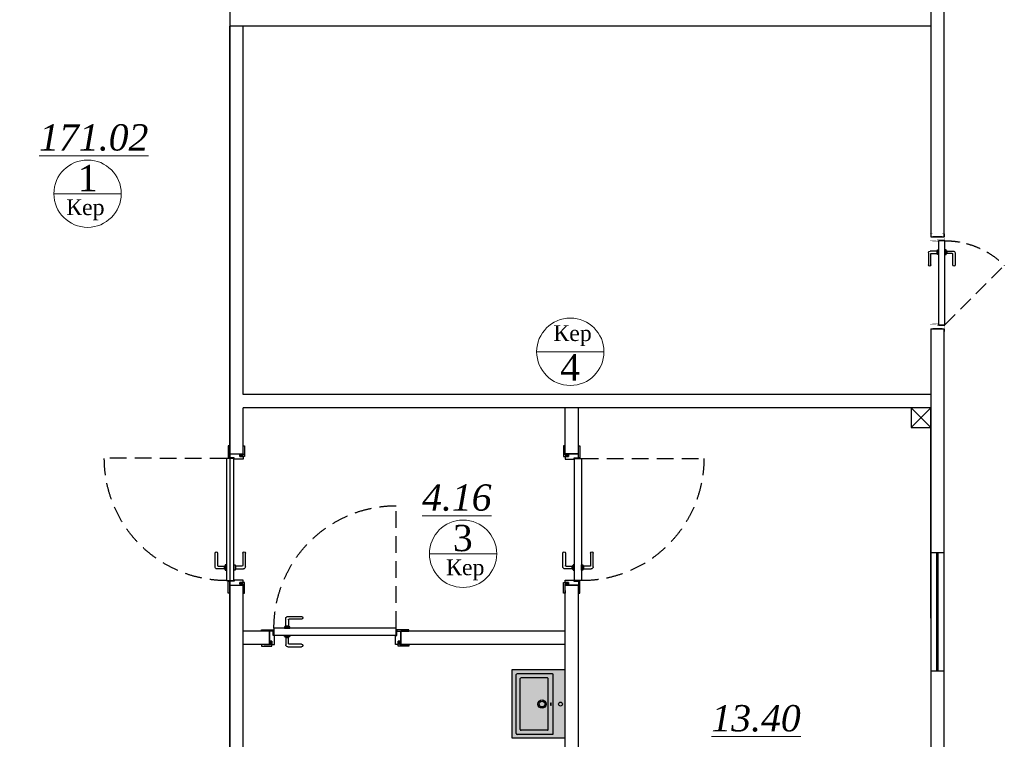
# Model space of a CAD drawing. Extents: x 4114239 to 5838486, y 780458 to 1383318.
# Tile 124 of 231: x 4345679 to 4353167, y 1151724 to 1157196. Entities that reach past the tile are written whole.
import ezdxf

# ---------------------------------------------------------------- set-up
doc = ezdxf.new("R2010")
doc.units = 0
doc.header["$MEASUREMENT"] = 0
doc.linetypes.add('Beruniy Xref$0$DASHED', pattern=[19.049999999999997, 12.7, -6.349999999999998])
doc.layers.add('.', color=7, linetype='Continuous', lineweight=15)
doc.layers.add('Стены', color=5, linetype='Continuous', lineweight=30)
doc.layers.add('сан.техника', color=146, linetype='Continuous')
doc.styles.add('TIEMS', font='times.ttf')

# ---------------------------------------------------------------- blocks, each defined once
blk = doc.blocks.new('*U1885')
at = {"color": 0, "linetype": 'Beruniy Xref$0$DASHED'}
blk.add_line((100.5000000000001, 22.5), (152.1187950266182, 74.11879502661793), dxfattribs=at)
at = {"color": 0}
for p, q in [((163.0000000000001, 31.29640494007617), (152.5000000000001, 31.29640494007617)), ((152.5000000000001, 29.29640494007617), (162.0000000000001, 29.29640494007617)), ((162.5000000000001, 28.79640494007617), (162.5000000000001, 24.09640493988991)), ((164.5000000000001, 24.09640493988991), (164.5000000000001, 29.79640494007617)), ((97.00000000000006, 20), (97.00000000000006, 11.99999897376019)), ((161.5000000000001, 22.5), (161.5000000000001, 23.5)), ((161.5000000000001, 23.5), (165.5000000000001, 23.5)), ((165.5000000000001, 22.5), (161.5000000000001, 22.5)), ((162.0000000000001, 23.59999999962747), (162.0000000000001, 23.5)), ((164.5000000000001, 24.09999999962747), (162.5000000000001, 24.09999999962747)), ((165.0000000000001, 23.5), (165.0000000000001, 23.59999999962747)), ((165.5000000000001, 23.5), (165.5000000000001, 22.5)), ((177.0000000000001, 20), (177.0000000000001, 11.99999897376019)), ((152.5000000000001, 10.20359505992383), (162.0000000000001, 10.20359505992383)), ((161.5000000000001, 17), (161.5000000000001, 16)), ((161.5000000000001, 16), (165.5000000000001, 16)), ((162.0000000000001, 15.90000000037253), (162.0000000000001, 16)), ((162.5000000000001, 10.70359505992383), (162.5000000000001, 15.40359506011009)), ((164.5000000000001, 15.40000000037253), (162.5000000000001, 15.40000000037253)), ((164.5000000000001, 15.40359506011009), (164.5000000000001, 9.703595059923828)), ((165.0000000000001, 16), (165.0000000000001, 15.90000000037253)), ((165.5000000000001, 16), (165.5000000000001, 17)), ((163.0000000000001, 8.20359505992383), (152.5000000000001, 8.20359505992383))]:
    blk.add_line(p, q, dxfattribs=at)
at = {"color": 0, "const_width": 0.2}
for points in [[(94.50000000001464, 20), (94.50000000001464, 22.49999999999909), (99.50000000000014, 22.5), (99.50000000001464, 16.00000003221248), (101.5000000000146, 16.00000003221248), (101.5000000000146, 11.50000003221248)], [(179.4999999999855, 20), (179.4999999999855, 22.49999999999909), (174.5000000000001, 22.5), (174.4999999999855, 16.00000003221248), (172.4999999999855, 16.00000003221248), (172.4999999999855, 11.50000003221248)], [(100.5000000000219, 15.00000003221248), (100.5000000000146, 9.499998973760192), (94.50000000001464, 9.499998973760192), (94.50000000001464, 11.99999897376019)], [(173.4999999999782, 15.00000003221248), (173.4999999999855, 9.499998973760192), (179.4999999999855, 9.499998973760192), (179.4999999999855, 11.99999897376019)]]:
    blk.add_lwpolyline(points, dxfattribs=at)
at = {"color": 0}
blk.add_lwpolyline([(100.5000000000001, 17), (100.5000000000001, 22.5), (173.5000000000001, 22.5), (173.5000000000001, 17), (100.5000000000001, 17)], dxfattribs=at)
at = {"color": 0, "linetype": 'Beruniy Xref$0$DASHED'}
blk.add_arc((100.5000000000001, 22.5), 73, 0, 44.99999999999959, dxfattribs=at)
at = {"color": 0}
for centre, radius, start, end in [((152.5000000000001, 30.29640494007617), 1, 90, 270), ((162.0000000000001, 28.79640494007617), 0.5, 0, 90), ((163.0000000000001, 29.79640494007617), 1.5, 0, 90), ((162.5000000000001, 23.59999999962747), 0.5, 90, 180), ((164.5000000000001, 23.59999999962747), 0.5, 0, 90), ((152.5000000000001, 9.203595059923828), 1, 90, 270), ((162.5000000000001, 15.90000000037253), 0.5, 180, 270), ((162.0000000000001, 10.70359505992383), 0.5, 270, 0), ((163.0000000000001, 9.703595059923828), 1.5, 270, 0), ((164.5000000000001, 15.90000000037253), 0.5, 270, 0)]:
    blk.add_arc(centre, radius, start, end, dxfattribs=at)
blk = doc.blocks.new('fffffffffffffffffffffffffffddddddddfz')
at = {"color": 0}
blk.add_lwpolyline([(3133299.413927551, 2648111.857663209), (3133449.413927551, 2648111.857663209), (3133449.413927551, 2647961.857663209), (3133299.413927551, 2647961.857663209)], close=True, dxfattribs=at)
for points in [[(3133449.413927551, 2648111.857663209), (3133299.413927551, 2647961.857663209)], [(3133449.413927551, 2647961.857663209), (3133299.413927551, 2648111.857663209)]]:
    blk.add_lwpolyline(points, dxfattribs=at)
blk = doc.blocks.new('fgdsgsfdgsdd')
at = {"layer": '.', "linetype": 'ByBlock', "lineweight": 25, "true_color": 0xffffff}
h = blk.add_hatch(color=7, dxfattribs=at)
h.dxf.hatch_style = 1
h.paths.add_polyline_path([(2.91038304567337e-11, 257.7809249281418), (-404.7617936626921, 257.7809249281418, 0.4142135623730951), (-406.4667290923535, 256.0759894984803), (-406.4667290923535, -256.0759894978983, 0.4142135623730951), (-404.76179366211, -257.7809249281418), (2.91038304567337e-11, -257.7809249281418)])
at = {"layer": 'сан.техника'}
for p, q in [((-97.02094852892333, 228.5547764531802), (-366.392554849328, 228.5547764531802)), ((-97.02094852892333, 228.5547764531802), (-366.392554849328, 228.5547764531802)), ((-372.3598288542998, -225.810515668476), (-372.3598288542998, 222.5875024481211)), ((-372.3598288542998, -225.810515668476), (-372.3598288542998, 222.5875024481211)), ((-341.6709911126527, -195.1216779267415), (-341.6709911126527, 191.8986647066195)), ((-341.6709911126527, -195.1216779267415), (-341.6709911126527, 191.8986647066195)), ((-135.3819957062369, 197.8659387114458), (-335.7037171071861, 197.8659387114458)), ((-135.3819957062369, 197.8659387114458), (-335.7037171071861, 197.8659387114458)), ((-129.4147217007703, -195.1216779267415), (-129.4147217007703, 191.8986647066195)), ((-129.4147217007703, -195.1216779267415), (-129.4147217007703, 191.8986647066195)), ((-91.05367452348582, -225.810515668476), (-91.05367452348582, 222.5875024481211)), ((-91.05367452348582, -225.810515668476), (-91.05367452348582, 222.5875024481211)), ((-135.3819957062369, -201.088951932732), (-335.7037171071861, -201.088951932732)), ((-135.3819957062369, -201.088951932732), (-335.7037171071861, -201.088951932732)), ((-97.02094852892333, -231.7777896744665), (-366.392554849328, -231.7777896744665)), ((-97.02094852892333, -231.7777896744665), (-366.392554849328, -231.7777896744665))]:
    blk.add_line(p, q, dxfattribs=at)
blk.add_lwpolyline([(2.91038304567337e-11, -257.7809249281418), (2.91038304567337e-11, 257.7809249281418), (-404.7617936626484, 257.7809249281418, 0.414213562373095), (-406.4667290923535, 256.075989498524), (-406.4667290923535, -256.0759894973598, 0.414213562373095), (-404.7617936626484, -257.7809249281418)], format="xyb", close=True, dxfattribs=at)
for centre, radius in [((-176.3004460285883, -1.611506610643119), 31.96753931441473), ((-176.3004460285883, -1.611506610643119), 31.96753931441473), ((-176.3004460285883, -1.611506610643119), 22.16416059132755), ((-176.3004460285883, -1.611506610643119), 22.16416059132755), ((-35.64327304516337, -1.611506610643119), 14.91818501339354), ((-35.64327304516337, -1.611506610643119), 14.91818501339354)]:
    blk.add_circle(centre, radius, dxfattribs=at)
for centre, start, end in [((-366.392554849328, 222.5875024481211), 90, 180), ((-366.392554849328, 222.5875024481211), 90, 180), ((-97.02094852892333, 222.5875024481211), 0, 90), ((-97.02094852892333, 222.5875024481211), 0, 90), ((-335.7037171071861, 191.8986647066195), 90, 180), ((-335.7037171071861, 191.8986647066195), 90, 180), ((-135.3819957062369, 191.8986647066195), 0, 90), ((-135.3819957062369, 191.8986647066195), 0, 90), ((-335.7037171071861, -195.1216779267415), 180, 270), ((-335.7037171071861, -195.1216779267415), 180, 270), ((-135.3819957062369, -195.1216779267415), 270, 0), ((-135.3819957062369, -195.1216779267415), 270, 0), ((-366.392554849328, -225.810515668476), 180, 270), ((-366.392554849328, -225.810515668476), 180, 270), ((-97.02094852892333, -225.810515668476), 270, 0), ((-97.02094852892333, -225.810515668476), 270, 0)]:
    blk.add_arc(centre, 5.967274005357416, start, end, dxfattribs=at)
at = {"layer": 'сан.техника', "extrusion": (2.667787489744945e-39, -9.699696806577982e-41, -1)}
blk.add_ellipse((-109.0664025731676, -1.600383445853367), major_axis=(8.035593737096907e-16, -10.47731392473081), ratio=0.3211678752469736, dxfattribs=at)
blk.add_ellipse((-109.0664025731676, -1.600383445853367), major_axis=(8.035593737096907e-16, -10.47731392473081), ratio=0.3211678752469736, dxfattribs=at)
blk = doc.blocks.new('*U1891')
at = {"color": 0, "linetype": 'Beruniy Xref$0$DASHED'}
blk.add_line((-193.5, 2.5), (-193.5, 95.5), dxfattribs=at)
at = {"color": 0}
for p, q in [((-111.0000000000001, 11.29640494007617), (-121.5000000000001, 11.29640494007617)), ((-121.5000000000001, 9.296404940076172), (-112.0000000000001, 9.296404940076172)), ((-111.5000000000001, 8.796404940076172), (-111.5000000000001, 4.096404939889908)), ((-109.5000000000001, 4.096404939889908), (-109.5000000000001, 9.796404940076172)), ((-197.0000000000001, 0), (-197.0000000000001, -10.00062624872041)), ((-197.0000000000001, 0), (-197.0000000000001, -10.00062624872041)), ((-112.5000000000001, 2.5), (-112.5000000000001, 3.5)), ((-112.5000000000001, 3.5), (-108.5000000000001, 3.5)), ((-108.5000000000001, 2.5), (-112.5000000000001, 2.5)), ((-112.0000000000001, 3.599999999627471), (-112.0000000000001, 3.5)), ((-109.5000000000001, 4.099999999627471), (-111.5000000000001, 4.099999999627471)), ((-109.0000000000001, 3.5), (-109.0000000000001, 3.599999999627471)), ((-108.5000000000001, 3.5), (-108.5000000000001, 2.5)), ((-97.00000000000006, 0), (-97.00000000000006, -10.00062624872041)), ((-96.99999999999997, 0), (-96.99999999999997, -10.00062624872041)), ((-112.5000000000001, -3), (-112.5000000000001, -4)), ((-112.5000000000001, -4), (-108.5000000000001, -4)), ((-112.0000000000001, -4.099999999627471), (-112.0000000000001, -4)), ((-111.5000000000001, -9.296404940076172), (-111.5000000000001, -4.596404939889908)), ((-109.5000000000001, -4.599999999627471), (-111.5000000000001, -4.599999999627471)), ((-109.5000000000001, -4.596404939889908), (-109.5000000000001, -10.29640494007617)), ((-109.0000000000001, -4), (-109.0000000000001, -4.099999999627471)), ((-108.5000000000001, -4), (-108.5000000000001, -3)), ((-121.5000000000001, -9.796404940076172), (-112.0000000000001, -9.796404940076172)), ((-111.0000000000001, -11.79640494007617), (-121.5000000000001, -11.79640494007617))]:
    blk.add_line(p, q, dxfattribs=at)
for points in [[(-194.0000000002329, 0.1999999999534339), (-196.2000000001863, 0.1999999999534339), (-196.1999999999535, 0.1999999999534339), (-201.0000000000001, 0.1999999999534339), (-201.0000000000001, 0), (-203.0000000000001, 0), (-203.0000000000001, 0), (-203.0000000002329, 1.199999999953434), (-194.0000000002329, 1.199999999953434)], [(-99.99999999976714, 0.1999999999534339), (-97.7999999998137, 0.1999999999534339), (-97.80000000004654, 0.1999999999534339), (-92.99999999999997, 0.1999999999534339), (-92.99999999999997, 0), (-90.99999999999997, 0), (-90.99999999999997, 0), (-90.99999999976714, 1.199999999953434), (-99.99999999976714, 1.199999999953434)]]:
    blk.add_lwpolyline(points, close=True, dxfattribs=at)
for points in [[(-195.0000000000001, 0.1999999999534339), (-195.0000000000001, 0.1999999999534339), (-196.1999999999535, 0.1999999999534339), (-196.1999999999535, 0.1999999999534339), (-197.0000000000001, 0.1999999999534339), (-196.9999999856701, -10.00062624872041), (-196.1999999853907, -10.00062624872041), (-196.1999999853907, -7.600626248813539), (-194.9999999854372, -7.600626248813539), (-194.9999999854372, -10.00062624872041), (-192.9999999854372, -10.00062624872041), (-193.0000000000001, -3.300000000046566), (-193.8500000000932, -3.300000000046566, -0.4142135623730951), (-194.0000000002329, -3.149999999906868), (-194.0000000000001, 0.1999999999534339)], [(-98.99999999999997, 0.1999999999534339), (-98.99999999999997, 0.1999999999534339), (-97.80000000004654, 0.1999999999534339), (-97.80000000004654, 0.1999999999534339), (-96.99999999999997, 0.1999999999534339), (-97.00000001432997, -10.00062624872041), (-97.80000001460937, -10.00062624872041), (-97.80000001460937, -7.600626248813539), (-99.0000000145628, -7.600626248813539), (-99.0000000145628, -10.00062624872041), (-101.0000000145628, -10.00062624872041), (-101, -3.300000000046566), (-100.1499999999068, -3.300000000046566, 0.4142135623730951), (-99.99999999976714, -3.149999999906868), (-99.99999999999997, 0.1999999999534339)]]:
    blk.add_lwpolyline(points, format="xyb", close=True, dxfattribs=at)
for points in [[(-193.5, -3), (-193.5, 2.5), (-100.5000000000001, 2.5), (-100.5000000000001, -3), (-193.5, -3)], [(-194.9999999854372, -7.600626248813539), (-196.1999999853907, -7.600626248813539), (-196.1999999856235, -10.20062624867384), (-200.9999999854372, -10.20062624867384), (-200.9999999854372, -10.00062624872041), (-202.9999999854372, -10.00062624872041), (-202.9999999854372, -10.00062624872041), (-202.9999999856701, -11.20062624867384), (-194.9999999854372, -11.20062624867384), (-194.9999999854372, -7.600626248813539)], [(-99.0000000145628, -7.600626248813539), (-97.80000001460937, -7.600626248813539), (-97.80000001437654, -10.20062624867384), (-93.0000000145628, -10.20062624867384), (-93.0000000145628, -10.00062624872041), (-91.0000000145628, -10.00062624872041), (-91.0000000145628, -10.00062624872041), (-91.00000001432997, -11.20062624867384), (-99.0000000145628, -11.20062624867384), (-99.0000000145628, -7.600626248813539)]]:
    blk.add_lwpolyline(points, dxfattribs=at)
at = {"color": 0, "linetype": 'Beruniy Xref$0$DASHED'}
blk.add_arc((-193.5, 2.5), 93, 0, 90.00000000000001, dxfattribs=at)
at = {"color": 0}
for centre, radius, start, end in [((-121.5000000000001, 10.29640494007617), 1, 90.00000000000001, 270), ((-112.0000000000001, 8.796404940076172), 0.5, 0, 90.00000000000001), ((-111.0000000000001, 9.796404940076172), 1.5, 0, 90.00000000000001), ((-111.5000000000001, 3.599999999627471), 0.5, 90.00000000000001, 180), ((-109.5000000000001, 3.599999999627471), 0.5, 0, 90.00000000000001), ((-111.5000000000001, -4.099999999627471), 0.5, 180, 270), ((-109.5000000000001, -4.099999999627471), 0.5, 270, 0), ((-121.5000000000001, -10.79640494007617), 1, 90.00000000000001, 270), ((-112.0000000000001, -9.296404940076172), 0.5, 270, 0), ((-111.0000000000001, -10.29640494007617), 1.5, 270, 0)]:
    blk.add_arc(centre, radius, start, end, dxfattribs=at)
blk = doc.blocks.new('*U1892')
at = {"color": 0, "linetype": 'Beruniy Xref$0$DASHED'}
blk.add_line((193.5, 2.5), (193.5, 95.5), dxfattribs=at)
at = {"color": 0}
for p, q in [((109.5000000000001, 4.096404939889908), (109.5000000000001, 9.796404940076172)), ((111.0000000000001, 11.29640494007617), (121.5000000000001, 11.29640494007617)), ((111.5000000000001, 8.796404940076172), (111.5000000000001, 4.096404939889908)), ((121.5000000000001, 9.296404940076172), (112.0000000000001, 9.296404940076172)), ((97.00000000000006, 0), (97.00000000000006, -10.00062624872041)), ((96.99999999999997, 0), (96.99999999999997, -10.00062624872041)), ((112.5000000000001, 3.5), (108.5000000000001, 3.5)), ((108.5000000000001, 3.5), (108.5000000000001, 2.5)), ((108.5000000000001, 2.5), (112.5000000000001, 2.5)), ((109.0000000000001, 3.5), (109.0000000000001, 3.599999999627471)), ((109.5000000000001, 4.099999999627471), (111.5000000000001, 4.099999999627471)), ((112.0000000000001, 3.599999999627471), (112.0000000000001, 3.5)), ((112.5000000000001, 2.5), (112.5000000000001, 3.5)), ((197.0000000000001, 0), (197.0000000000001, -10.00062624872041)), ((197.0000000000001, 0), (197.0000000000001, -10.00062624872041)), ((108.5000000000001, -4), (108.5000000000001, -3)), ((112.5000000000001, -4), (108.5000000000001, -4)), ((109.0000000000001, -4), (109.0000000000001, -4.099999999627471)), ((109.5000000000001, -4.596404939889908), (109.5000000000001, -10.29640494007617)), ((109.5000000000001, -4.599999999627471), (111.5000000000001, -4.599999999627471)), ((111.5000000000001, -9.296404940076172), (111.5000000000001, -4.596404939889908)), ((112.0000000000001, -4.099999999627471), (112.0000000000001, -4)), ((112.5000000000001, -3), (112.5000000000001, -4)), ((111.0000000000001, -11.79640494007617), (121.5000000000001, -11.79640494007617)), ((121.5000000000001, -9.796404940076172), (112.0000000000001, -9.796404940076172))]:
    blk.add_line(p, q, dxfattribs=at)
for points in [[(99.99999999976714, 0.1999999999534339), (97.7999999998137, 0.1999999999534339), (97.80000000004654, 0.1999999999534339), (92.99999999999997, 0.1999999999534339), (92.99999999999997, 0), (90.99999999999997, 0), (90.99999999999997, 0), (90.99999999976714, 1.199999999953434), (99.99999999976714, 1.199999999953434)], [(194.0000000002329, 0.1999999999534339), (196.2000000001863, 0.1999999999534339), (196.1999999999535, 0.1999999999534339), (201.0000000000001, 0.1999999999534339), (201.0000000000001, 0), (203.0000000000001, 0), (203.0000000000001, 0), (203.0000000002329, 1.199999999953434), (194.0000000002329, 1.199999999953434)]]:
    blk.add_lwpolyline(points, close=True, dxfattribs=at)
for points in [[(98.99999999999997, 0.1999999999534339), (98.99999999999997, 0.1999999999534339), (97.80000000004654, 0.1999999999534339), (97.80000000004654, 0.1999999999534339), (96.99999999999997, 0.1999999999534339), (97.00000001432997, -10.00062624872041), (97.80000001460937, -10.00062624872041), (97.80000001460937, -7.600626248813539), (99.0000000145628, -7.600626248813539), (99.0000000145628, -10.00062624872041), (101.0000000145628, -10.00062624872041), (101, -3.300000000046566), (100.1499999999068, -3.300000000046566, -0.4142135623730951), (99.99999999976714, -3.149999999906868), (99.99999999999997, 0.1999999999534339)], [(195.0000000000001, 0.1999999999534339), (195.0000000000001, 0.1999999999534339), (196.1999999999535, 0.1999999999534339), (196.1999999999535, 0.1999999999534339), (197.0000000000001, 0.1999999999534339), (196.9999999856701, -10.00062624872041), (196.1999999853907, -10.00062624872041), (196.1999999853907, -7.600626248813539), (194.9999999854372, -7.600626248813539), (194.9999999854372, -10.00062624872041), (192.9999999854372, -10.00062624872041), (193.0000000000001, -3.300000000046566), (193.8500000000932, -3.300000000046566, 0.4142135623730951), (194.0000000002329, -3.149999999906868), (194.0000000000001, 0.1999999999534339)]]:
    blk.add_lwpolyline(points, format="xyb", close=True, dxfattribs=at)
for points in [[(193.5, -3), (193.5, 2.5), (100.5000000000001, 2.5), (100.5000000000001, -3), (193.5, -3)], [(99.0000000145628, -7.600626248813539), (97.80000001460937, -7.600626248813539), (97.80000001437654, -10.20062624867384), (93.0000000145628, -10.20062624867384), (93.0000000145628, -10.00062624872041), (91.0000000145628, -10.00062624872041), (91.0000000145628, -10.00062624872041), (91.00000001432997, -11.20062624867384), (99.0000000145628, -11.20062624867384), (99.0000000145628, -7.600626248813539)], [(194.9999999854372, -7.600626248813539), (196.1999999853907, -7.600626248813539), (196.1999999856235, -10.20062624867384), (200.9999999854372, -10.20062624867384), (200.9999999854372, -10.00062624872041), (202.9999999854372, -10.00062624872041), (202.9999999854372, -10.00062624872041), (202.9999999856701, -11.20062624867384), (194.9999999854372, -11.20062624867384), (194.9999999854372, -7.600626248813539)]]:
    blk.add_lwpolyline(points, dxfattribs=at)
at = {"color": 0, "linetype": 'Beruniy Xref$0$DASHED'}
blk.add_arc((193.5, 2.5), 93, 90, 180, dxfattribs=at)
at = {"color": 0}
for centre, radius, start, end in [((111.0000000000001, 9.796404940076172), 1.5, 90, 180), ((112.0000000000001, 8.796404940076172), 0.5, 90, 180), ((121.5000000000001, 10.29640494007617), 1, 270, 90), ((109.5000000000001, 3.599999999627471), 0.5, 90, 180), ((111.5000000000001, 3.599999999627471), 0.5, 7.016709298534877e-15, 90), ((109.5000000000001, -4.099999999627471), 0.5, 180, 270), ((111.5000000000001, -4.099999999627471), 0.5, 270, 7.016709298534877e-15), ((111.0000000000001, -10.29640494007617), 1.5, 180, 270), ((112.0000000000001, -9.296404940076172), 0.5, 180, 270), ((121.5000000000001, -10.79640494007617), 1, 270, 90)]:
    blk.add_arc(centre, radius, start, end, dxfattribs=at)
blk = doc.blocks.new('fgfgfggggggggggggggggggdffx')
at = {"color": 0}
for points in [[(3169449.087195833, 2635249.357663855), (3169549.190223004, 2635249.357663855)], [(3169449.087195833, 2634349.357663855), (3169549.315949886, 2634349.357663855)]]:
    blk.add_lwpolyline(points, dxfattribs=at)
at = {"color": 5, "const_width": 20}
blk.add_lwpolyline([(3169499.20157286, 2634349.357663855), (3169499.20157286, 2635249.357663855)], dxfattribs=at)

msp = doc.modelspace()

# ---------------------------------------------------------------- linework, layer by layer
at = {"lineweight": 0, "ltscale": 100}
for p, q in [((4345939.060396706, 1155872.803678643), (4346451.060396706, 1155872.803678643)), ((4350122.474866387, 1154670.888346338), (4349610.474866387, 1154670.888346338)), ((4349306.508828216, 1153134.954155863), (4348794.508828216, 1153134.954155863))]:
    msp.add_line(p, q, dxfattribs=at)
at = {"color": 0}
for points in [[(4344671.049924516, 1147645.531433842), (4316358.361178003, 1147645.531433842), (4316358.361178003, 1163845.531433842), (4352708.589855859, 1163845.531433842), (4352707.420841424, 1155545.52893902)], [(4344671.04054957, 1147745.531433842), (4316458.361178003, 1147745.531433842), (4316458.361178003, 1163745.531433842), (4352608.57577036, 1163745.531433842), (4352607.577404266, 1155545.52893902)], [(4347277.475446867, 1157595.527747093), (4347277.475446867, 1157145.531433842)], [(4352607.77220765, 1157145.531433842), (4347277.475446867, 1157145.531433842)], [(4347277.475446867, 1153895.535120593), (4347277.475446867, 1157145.531433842)], [(4347377.475446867, 1154345.531433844), (4347377.475446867, 1157145.531433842)], [(4352707.667636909, 1157145.531433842), (4352707.646193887, 1157145.531433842)], [(4352607.577404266, 1155545.52893902), (4352708.400926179, 1155545.52893902)], [(4352618.485300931, 1155545.52893902), (4352698.485300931, 1155545.52893902)], [(4352707.583923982, 1154845.545403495), (4352708.58974099, 1147645.531433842), (4346292.920809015, 1147645.531433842)], [(4352607.583924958, 1154845.531433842), (4352608.57577036, 1147745.531433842), (4346292.920809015, 1147745.531433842)], [(4352607.583924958, 1154845.531433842), (4352708.400926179, 1154845.531433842)], [(4352607.653773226, 1154345.531433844), (4347377.475446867, 1154345.531433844)], [(4352707.667636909, 1154345.531433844), (4352707.653774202, 1154345.531433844)], [(4352607.667636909, 1154245.531433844), (4347377.475446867, 1154245.531433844)], [(4347377.475446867, 1153895.522620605), (4347377.475446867, 1154245.531433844)], [(4349827.567313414, 1153895.531433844), (4349827.567313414, 1154245.531433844)], [(4349827.567313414, 1153895.531433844), (4349827.567313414, 1154245.531433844)], [(4349927.567313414, 1153895.531433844), (4349927.567313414, 1154245.531433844)], [(4352607.57577036, 1152645.531433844), (4352607.57577036, 1154145.531433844)], [(4349827.567313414, 1153895.531433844), (4349927.567313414, 1153895.531433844)], [(4347277.475446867, 1147745.531433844), (4347277.475446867, 1152895.535229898)], [(4347377.475446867, 1147745.531433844), (4347377.475446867, 1152895.522729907)], [(4349827.567313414, 1147745.531433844), (4349827.567313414, 1152895.531433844)], [(4349827.567313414, 1152645.531433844), (4349827.567313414, 1152895.531433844)], [(4349827.567313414, 1152895.531433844), (4349927.567313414, 1152895.531433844)], [(4349927.567313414, 1147745.531433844), (4349927.567313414, 1152895.531433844)], [(4347577.567313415, 1152545.531433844), (4347377.567313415, 1152545.531433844)], [(4347577.567313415, 1152445.531433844), (4347577.567313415, 1152545.531433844)], [(4349827.567313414, 1152545.531433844), (4348577.567313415, 1152545.531433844)], [(4348577.567313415, 1152445.531433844), (4348577.567313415, 1152545.531433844)], [(4347577.567313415, 1152445.531433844), (4347377.567313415, 1152445.531433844)], [(4349827.567313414, 1152445.531433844), (4348577.567313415, 1152445.531433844)]]:
    msp.add_lwpolyline(points, dxfattribs=at)
msp.add_lwpolyline([(4316458.361178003, 1163745.531433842), (4347277.475446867, 1163745.531433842), (4347277.475446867, 1147745.531433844), (4316458.361178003, 1147745.531433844)], close=True, dxfattribs=at)
at = {"layer": 'Стены', "color": 0, "linetype": 'ByBlock', "lineweight": 0, "ltscale": 100}
for centre in [(4346195.060396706, 1155872.803678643), (4349866.474866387, 1154670.888346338), (4349050.508828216, 1153134.954155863)]:
    msp.add_circle(centre, 256, dxfattribs=at)

# ---------------------------------------------------------------- block references
at = {"color": 216, "lineweight": 30}
for name, p, xscale, yscale, zscale, rotation in [('*U1885', (4352518.612124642, 1153996.769968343), -8.749976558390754, 8.749976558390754, 8.749976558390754, 270.0053714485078), ('*U1891', (4347277.222947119, 1151925.535367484), -9.999998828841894, 9.999998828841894, 9.999998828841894, 89.99283803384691), ('*U1892', (4349927.314813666, 1151925.512805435), -9.999998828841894, 9.999998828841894, 9.999998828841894, 269.9928380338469), ('*U1891', (4346607.57368498, 1152545.65580872), -9.999998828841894, 9.999998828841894, 9.999998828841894, 359.9928380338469)]:
    msp.add_blockref(name, p, dxfattribs=dict(at, xscale=xscale, yscale=yscale, zscale=zscale, rotation=rotation))
at = {"color": 0, "xscale": -1}
for name, p, rotation in [('fffffffffffffffffffffffffffddddddddfz', (1219158.16184281, 3802207.389097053), 180), ('fgfgfggggggggggggggggggdffx', (1182423.16619874, 3786609.253973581), 180.0160080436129)]:
    msp.add_blockref(name, p, dxfattribs=dict(at, rotation=rotation))
at = {"color": 1, "linetype": 'ByBlock', "rotation": 359.9999999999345}
msp.add_blockref('fgdsgsfdgsdd', (4349827.567313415, 1151993.89298083), dxfattribs=at)

# ---------------------------------------------------------------- texts
at = {"lineweight": 0, "ltscale": 100, "char_height": 200, "attachment_point": 5, "style": 'TIEMS'}
for s, insert in [('\\A1;{\\fTimes New Roman|b0|i1|c204|p18;\\L171.02}', (4346242.318734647, 1156298.563686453)), ('\\A1;1', (4346196.769993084, 1155991.403098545)), ('\\A1;4', (4349864.765270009, 1154552.288926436)), ('\\A1;{\\fTimes New Roman|b0|i1|c204|p18;\\L4.16}', (4349003.250490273, 1153560.714163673)), ('\\A1;3', (4349048.799231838, 1153253.553575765)), ('\\A1;{\\fTimes New Roman|b0|i1|c204|p18;\\L13.40}', (4351278.891076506, 1151882.468557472))]:
    msp.add_mtext(s, dxfattribs=dict(at, insert=insert))
at = {"lineweight": 0, "ltscale": 100, "char_height": 120, "width": 925.1768424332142, "attachment_point": 5, "style": 'TIEMS'}
for insert in [(4346178.146359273, 1155750.427937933), (4349883.388903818, 1154793.264087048), (4349067.422865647, 1153012.578415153)]:
    msp.add_mtext('\\A1;Кер', dxfattribs=dict(at, insert=insert))

doc.saveas('drawing.dxf')
